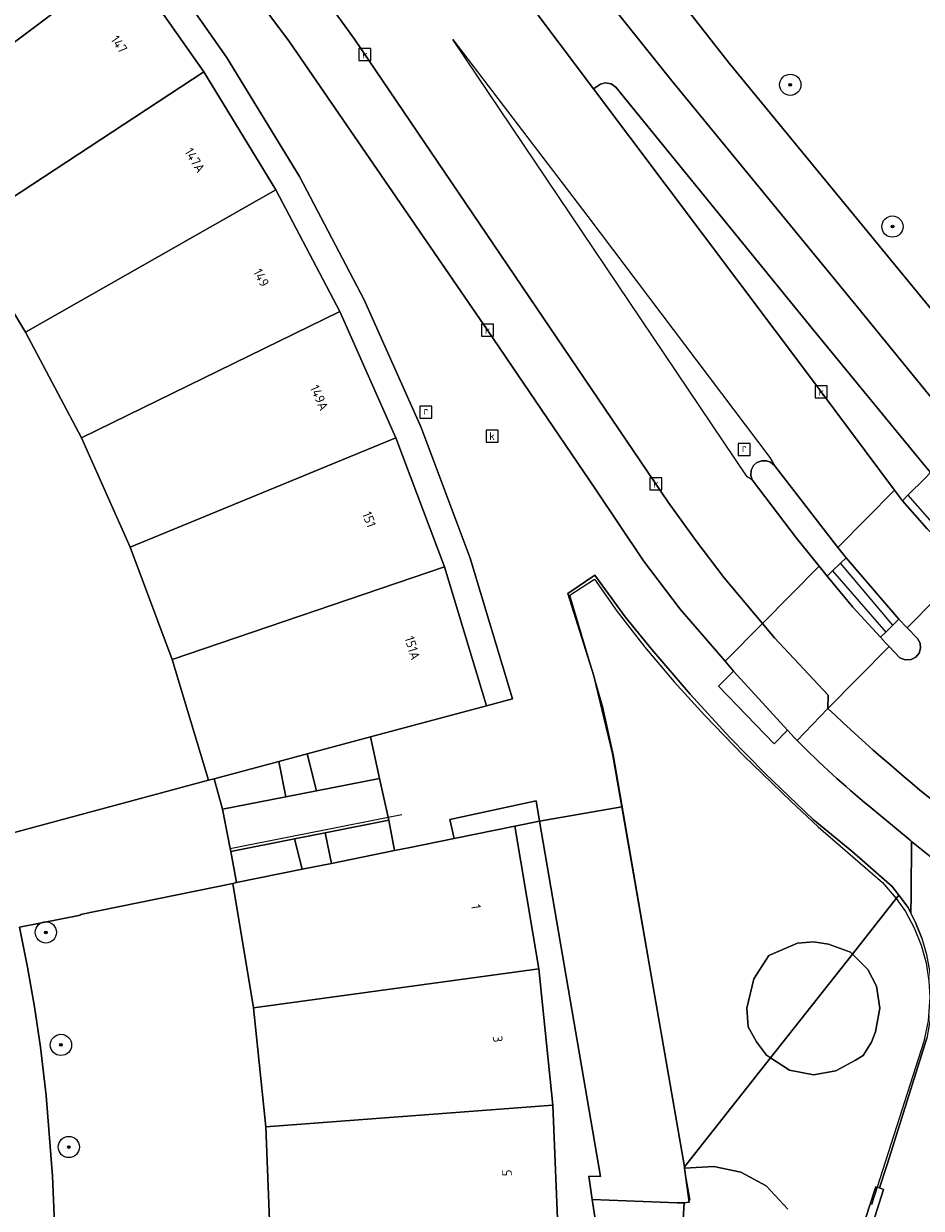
# Model space of a CAD drawing. Header units: millimetres. Extents: x 37131378 to 37737458, y 18584386 to 19114224.
# Tile 26 of 86: x 37424400 to 37458169, y 18918588 to 18963140. Entities that reach past the tile are written whole.
import ezdxf
from ezdxf.enums import TextEntityAlignment as Align

# ---------------------------------------------------------------- set-up
doc = ezdxf.new("R2010")
doc.units = ezdxf.units.MM
doc.header["$LTSCALE"] = 50
for name, color, linetype, lineweight in [('B2-WE-GR-BEPLANTING_CULTUUR_VASTE PLANTENVAK-GV', 252, 'Continuous', 18), ('B2-WE-GR-BOOM-S', 252, 'Continuous', 25), ('B2-WE-IE-TERREINAFSCHEIDING_KUNSTMATIG_HEKWERK-G', 252, 'IE-TERREINAFSCHEIDING-KUNSTMATIG', 18), ('B2-WE-IE-TERREINAFSCHEIDING_KUNSTMATIG_MUUR-G', 252, 'IE-TERREINAFSCHEIDING-KUNSTMATIG-DICHT', 18), ('B2-WE-OG-BEBOUWING-GV', 252, 'Continuous', 13), ('B2-WE-OG-BEBOUWING-T18', 252, 'Continuous', 18), ('B2-WE-OG-BEBOUWING_TRAP-GV', 252, 'Continuous', 18), ('B2-WE-OG-TERREIN_CULTUURSCHEIDING-GV', 252, 'Continuous', 18), ('B2-WE-OG-TERREIN_ERF-GV', 252, 'Continuous', 18), ('B2-WE-RI-GWA_KOLK-S', 252, 'Continuous', 25), ('B2-WE-RI-GWA_RIOOLPUT-S', 252, 'Continuous', 25), ('B2-WE-VH-VERHARDING_ASFALT-GV', 252, 'Continuous', 18), ('B2-WE-VH-VERHARDING_OPEN-GV', 252, 'Continuous', 18), ('B2-WE-VH-VERHARDING_TEGEL-GV', 252, 'Continuous', 18), ('B2-WE-VW-MARKERING-G', 252, 'Continuous', 18)]:
    doc.layers.add(name, color=color, linetype=linetype, lineweight=lineweight)
doc.styles.add('NLCS-ISO', font='txt')
doc.styles.add('NLCS-ISO-M200-T18', font='txt', dxfattribs={"height": 0.36})
doc.linetypes.add('IE-TERREINAFSCHEIDING-KUNSTMATIG', pattern='A,4,[82,NLCS.shx,S=0.75,R=90,X=0,Y=0],4,-2', length=10)
doc.linetypes.add('IE-TERREINAFSCHEIDING-KUNSTMATIG-DICHT', pattern='A,8,-1,[82,NLCS.shx,S=0.75,R=90,X=0,Y=0],-1', length=10)

# ---------------------------------------------------------------- blocks, each defined once
blk = doc.blocks.new('SRI-PUT_INSPECTIEPUT_RIOOLPUT-SO')
at = {"color": 0, "linetype": 'ByBlock', "lineweight": 18}
blk.add_lwpolyline([(-1.12, -1.12), (1.12, -1.12), (1.12, 1.12), (-1.12, 1.12)], close=True, dxfattribs=at)
at = {"color": 0, "linetype": 'ByBlock', "lineweight": 18, "style": 'NLCS-ISO'}
blk.add_text('r', height=1.5, dxfattribs=at).set_placement((0, 0.28), align=Align.MIDDLE_CENTER)
blk = doc.blocks.new('SRI-KOLK-SO')
at = {"color": 0, "linetype": 'ByBlock', "lineweight": 18}
blk.add_lwpolyline([(-1.125, -1.125), (1.125, -1.125), (1.125, 1.125), (-1.125, 1.125)], close=True, dxfattribs=at)
at = {"color": 0, "linetype": 'ByBlock', "lineweight": 18, "style": 'NLCS-ISO'}
blk.add_text('k', height=1.5, dxfattribs=at).set_placement((0, 0), align=Align.MIDDLE_CENTER)
blk = doc.blocks.new('SGR-BOOM_01-SO')
at = {"linetype": 'ByBlock', "lineweight": 18}
h = blk.add_hatch(color=0, dxfattribs=at)
h.dxf.hatch_style = 1
edge = h.paths.add_edge_path()
edge.add_arc((0, 0), 0.25, 0, 360)
at = {"color": 0, "linetype": 'ByBlock', "lineweight": 18}
for radius in [2, 0.25]:
    blk.add_circle((0, 0), radius, dxfattribs=at)

msp = doc.modelspace()

# ---------------------------------------------------------------- linework, layer by layer
at = {"layer": 'B2-WE-GR-BEPLANTING_CULTUUR_VASTE PLANTENVAK-GV'}
for points in [[(37455574.6937, 18928149.3389), (37455501.6937, 18928222.3389), (37454673.6937, 18928523.3389), (37454108.6937, 18928609.3389), (37453506.6937, 18928561.3389), (37452433.6937, 18928090.3389), (37451868.6937, 18927224.3389), (37451608.6937, 18926109.3389), (37451659.6937, 18925410.3389), (37451962.6937, 18924853.3389), (37452340.6937, 18924342.3389), (37452491.6937, 18924244.3389)], [(37456442.6937, 18925229.3389), (37456608.6937, 18926109.3389), (37456480.6937, 18926942.3389), (37456160.6937, 18927563.3389), (37455574.6937, 18928149.3389), (37452491.6937, 18924244.3389), (37453204.6937, 18923780.3389), (37454108.6937, 18923609.3389), (37454955.6937, 18923761.3389), (37455689.6937, 18924156.3389), (37455981.6937, 18924334.3389), (37456298.6937, 18924831.3389)]]:
    msp.add_lwpolyline(points, close=True, dxfattribs=at)
at = {"layer": 'B2-WE-IE-TERREINAFSCHEIDING_KUNSTMATIG_HEKWERK-G'}
for points in [[(37445842.6937, 18938615.3389), (37444950.6937, 18941648.3389), (37445873.6937, 18942254.3389), (37446727.6937, 18941039.3389), (37447765.6937, 18939690.3389), (37448864.6937, 18938391.3389), (37450028.6937, 18937125.3389), (37451495.6937, 18935610.3389), (37453259.6937, 18933895.3389), (37454290.6937, 18932940.3389), (37456709.6937, 18930840.3389), (37457223.6937, 18930239.3389)], [(37449255.6937, 18920143.3389), (37446587.6937, 18935643.3389), (37446200.6937, 18937400.3389), (37445842.6937, 18938615.3389)], [(37432163.6937, 18932121.3389), (37434564.6937, 18932598.3389), (37435717.6937, 18932826.3389), (37438109.6937, 18933301.3389)], [(37438109.6937, 18933301.3389), (37438621.6937, 18933403.3389)], [(37457223.6937, 18930239.3389), (37457567.6937, 18929745.3389), (37457899.6937, 18929132.3389), (37458159.6937, 18928485.3389), (37458346.6937, 18927814.3389), (37458456.6937, 18927126.3389), (37458489.6937, 18926529.3389), (37458429.6937, 18925635.3389), (37458269.6937, 18924855.3389), (37456504.6937, 18919380.3389)], [(37449471.6937, 18918888.3389), (37449262.6937, 18920101.3389)], [(37456504.6937, 18919380.3389), (37456292.6937, 18918722.3389)]]:
    msp.add_lwpolyline(points, dxfattribs=at)
at = {"layer": 'B2-WE-IE-TERREINAFSCHEIDING_KUNSTMATIG_MUUR-G'}
for points in [[(37431352.6937, 18934687.3389), (37425719.6937, 18933175.3389)], [(37432262.6937, 18930799.3389), (37426533.6937, 18929641.3389), (37426539.6937, 18929610.3389)]]:
    msp.add_lwpolyline(points, dxfattribs=at)
at = {"layer": 'B2-WE-OG-BEBOUWING-GV'}
for points in [[(37428202.6937, 18965570.3389), (37424965.6937, 18969624.3389), (37416729.6937, 18962592.3389), (37419549.6937, 18959085.3389)], [(37431174.6937, 18961327.3389), (37428202.6937, 18965570.3389), (37419549.6937, 18959085.3389), (37422135.6937, 18955394.3389)], [(37433882.6937, 18956891.3389), (37431174.6937, 18961327.3389), (37422135.6937, 18955394.3389), (37424472.6937, 18951536.3389)], [(37436287.6937, 18952310.3389), (37433882.6937, 18956891.3389), (37424472.6937, 18951536.3389), (37426573.6937, 18947561.3389)], [(37436287.6937, 18952310.3389), (37426573.6937, 18947561.3389), (37428404.6937, 18943455.3389), (37438405.6937, 18947570.3389)], [(37438405.6937, 18947570.3389), (37428404.6937, 18943455.3389), (37429986.6937, 18939228.3389), (37440226.6937, 18942713.3389)], [(37441805.6937, 18937488.3389), (37440226.6937, 18942713.3389), (37429986.6937, 18939228.3389), (37431352.6937, 18934687.3389), (37431559.6937, 18934739.3389), (37433993.6937, 18935392.3389), (37435061.6937, 18935679.3389), (37437447.6937, 18936319.3389)], [(37442875.6937, 18932958.3389), (37440588.6937, 18932494.3389), (37438875.6937, 18932147.3389), (37438350.6937, 18932041.3389), (37435976.6937, 18931561.3389), (37434878.6937, 18931338.3389), (37432409.6937, 18930838.3389), (37432262.6937, 18930799.3389), (37433040.6937, 18926131.3389), (37443777.6937, 18927593.3389)], [(37443777.6937, 18927593.3389), (37433040.6937, 18926131.3389), (37433505.6937, 18921652.3389), (37444308.6937, 18922461.3389)], [(37444308.6937, 18922461.3389), (37433505.6937, 18921652.3389), (37433690.6937, 18917166.3389), (37444517.6937, 18917272.3389)]]:
    msp.add_lwpolyline(points, close=True, dxfattribs=at)
at = {"layer": 'B2-WE-OG-BEBOUWING_TRAP-GV'}
msp.add_lwpolyline([(37428202.6937, 18965570.3389), (37431174.6937, 18961327.3389), (37433882.6937, 18956891.3389), (37436287.6937, 18952310.3389), (37438405.6937, 18947570.3389), (37440226.6937, 18942713.3389), (37441805.6937, 18937488.3389), (37442790.6937, 18937752.3389), (37441192.6937, 18943042.3389), (37439349.6937, 18947958.3389), (37437203.6937, 18952758.3389), (37434769.6937, 18957396.3389), (37432033.6937, 18961878.3389), (37429019.6937, 18966182.3389)], dxfattribs=at)
msp.add_lwpolyline([(37440588.6937, 18932494.3389), (37442875.6937, 18932958.3389), (37443804.6937, 18933146.3389), (37443674.6937, 18933913.3389), (37440428.6937, 18933205.3389)], close=True, dxfattribs=at)
at = {"layer": 'B2-WE-OG-TERREIN_CULTUURSCHEIDING-GV'}
for points in [[(37441283.6937, 18974624.3389), (37441573.6937, 18974256.3389), (37442030.6937, 18973676.3389), (37441552.6937, 18973398.3389), (37444982.6937, 18969089.3389), (37446402.6937, 18967335.3389), (37449081.6937, 18964026.3389), (37450944.6937, 18961654.3389), (37458611.6937, 18952321.3389), (37460772.6937, 18962645.3389), (37462419.6937, 18970728.3389), (37457210.6937, 18975238.3389), (37452868.6937, 18963701.3389), (37442845.6937, 18976657.3389), (37442729.6937, 18976506.3389), (37442664.6937, 18976422.3389)], [(37452491.6937, 18924244.3389), (37452340.6937, 18924342.3389), (37451962.6937, 18924853.3389), (37451659.6937, 18925410.3389), (37451608.6937, 18926109.3389), (37451868.6937, 18927224.3389), (37452433.6937, 18928090.3389), (37453506.6937, 18928561.3389), (37454108.6937, 18928609.3389), (37454673.6937, 18928523.3389), (37455501.6937, 18928222.3389), (37455574.6937, 18928149.3389), (37457223.6937, 18930239.3389), (37457320.6937, 18930362.3389), (37457068.6937, 18930695.3389), (37455555.6937, 18932023.3389), (37454097.6937, 18933206.3389), (37452296.6937, 18934935.3389), (37450966.6937, 18936289.3389), (37449466.6937, 18937919.3389), (37448025.6937, 18939601.3389), (37447032.6937, 18940833.3389), (37445889.6937, 18942405.3389), (37444872.6937, 18941706.3389), (37445842.6937, 18938615.3389), (37446546.6937, 18935695.3389), (37446896.6937, 18933683.3389), (37449255.6937, 18920143.3389)]]:
    msp.add_lwpolyline(points, close=True, dxfattribs=at)
for points in [[(37458183.6937, 18928745.3389), (37457954.6937, 18929333.3389), (37457776.6937, 18929690.3389), (37457672.6937, 18929898.3389), (37457320.6937, 18930362.3389), (37457223.6937, 18930239.3389), (37455574.6937, 18928149.3389), (37456160.6937, 18927563.3389), (37456480.6937, 18926942.3389), (37456608.6937, 18926109.3389), (37456442.6937, 18925229.3389), (37456298.6937, 18924831.3389), (37455981.6937, 18924334.3389), (37455689.6937, 18924156.3389), (37454955.6937, 18923761.3389), (37454108.6937, 18923609.3389), (37453204.6937, 18923780.3389), (37452491.6937, 18924244.3389), (37449255.6937, 18920143.3389), (37449262.6937, 18920101.3389), (37450357.6937, 18920163.3389), (37451383.6937, 18919943.3389), (37452335.6937, 18919430.3389), (37453141.6937, 18918551.3389)], [(37455188.6937, 18915410.3389), (37456198.6937, 18918591.3389), (37456452.6937, 18919392.3389), (37456504.6937, 18919380.3389), (37456600.6937, 18919359.3389), (37456885.6937, 18920232.3389), (37458376.6937, 18924988.3389)], [(37453141.6937, 18918551.3389), (37452335.6937, 18919430.3389), (37451383.6937, 18919943.3389), (37450357.6937, 18920163.3389), (37449262.6937, 18920101.3389), (37449440.6937, 18918815.3389), (37449249.6937, 18918788.3389), (37449061.6937, 18915689.3389)]]:
    msp.add_lwpolyline(points, dxfattribs=at)
at = {"layer": 'B2-WE-OG-TERREIN_ERF-GV'}
for points in [[(37423394.6937, 18932550.3389), (37425719.6937, 18933175.3389), (37431352.6937, 18934687.3389), (37429986.6937, 18939228.3389), (37428404.6937, 18943455.3389), (37426573.6937, 18947561.3389), (37424472.6937, 18951536.3389), (37422135.6937, 18955394.3389)], [(37433690.6937, 18917166.3389), (37433505.6937, 18921652.3389), (37433040.6937, 18926131.3389), (37432262.6937, 18930799.3389), (37426533.6937, 18929641.3389), (37426539.6937, 18929610.3389), (37424245.6937, 18929155.3389), (37424548.6937, 18927661.3389), (37424811.6937, 18926159.3389), (37425035.6937, 18924651.3389), (37425251.6937, 18922834.3389), (37425483.6937, 18919794.3389), (37425558.6937, 18918010.3389)]]:
    msp.add_lwpolyline(points, dxfattribs=at)
at = {"layer": 'B2-WE-VH-VERHARDING_ASFALT-GV'}
for points in [[(37467256.6937, 18940504.3389), (37465844.6937, 18941725.3389), (37464606.6937, 18942740.3389), (37462821.6937, 18944345.3389), (37462148.6937, 18945003.3389), (37461800.6937, 18945344.3389), (37460770.6937, 18946396.3389), (37459758.6937, 18947584.3389), (37459476.6937, 18947931.3389), (37455769.6937, 18952481.3389), (37448781.6937, 18960991.3389), (37420082.6937, 18996851.3389), (37418483.6937, 18998747.3389), (37416020.6937, 19001454.3389), (37414873.6937, 19002581.3389), (37413781.6937, 19003502.3389), (37412625.6937, 19004342.3389), (37411566.6937, 19005008.3389), (37410468.6937, 19005606.3389), (37409335.6937, 19006135.3389), (37406325.6937, 19007355.3389), (37405805.6937, 19005445.3389)], [(37445837.6937, 18960690.3389), (37437167.6937, 18972226.3389)], [(37437167.6937, 18972226.3389), (37445837.6937, 18960690.3389), (37446093.6937, 18960866.3389), (37446279.6937, 18960916.3389), (37446495.6937, 18960878.3389), (37446672.6937, 18960748.3389), (37454127.6937, 18951606.3389), (37458196.6937, 18946639.3389), (37458508.6937, 18946259.3389), (37460536.6937, 18944055.3389), (37460883.6937, 18943717.3389), (37461896.6937, 18942729.3389), (37463808.6937, 18941041.3389), (37466048.6937, 18939282.3389), (37467660.6937, 18938146.3389), (37467960.6937, 18937961.3389), (37468261.6937, 18937778.3389)], [(37430621.6937, 18967520.3389), (37434399.6937, 18962451.3389), (37441850.6937, 18951618.3389), (37445910.6937, 18945631.3389), (37447720.6937, 18942940.3389), (37449094.6937, 18941119.3389), (37450788.6937, 18939160.3389), (37451107.6937, 18938791.3389), (37453134.6937, 18936567.3389), (37453274.6937, 18936414.3389), (37453386.6937, 18936298.3389), (37453499.6937, 18936182.3389)], [(37434441.6937, 18965887.3389), (37436840.6937, 18962560.3389), (37448650.6937, 18945146.3389), (37449680.6937, 18943707.3389), (37450756.6937, 18942303.3389), (37452198.6937, 18940583.3389), (37452650.6937, 18940043.3389), (37454664.6937, 18937888.3389), (37454657.6937, 18937383.3389)], [(37454657.6937, 18937383.3389), (37454664.6937, 18937888.3389), (37452650.6937, 18940043.3389), (37452198.6937, 18940583.3389), (37450756.6937, 18942303.3389), (37449680.6937, 18943707.3389), (37448650.6937, 18945146.3389), (37436840.6937, 18962560.3389), (37434441.6937, 18965887.3389)], [(37468261.6937, 18937778.3389), (37467960.6937, 18937961.3389), (37467660.6937, 18938146.3389), (37467836.6937, 18937928.3389), (37467867.6937, 18937650.3389), (37467765.6937, 18937424.3389), (37467447.6937, 18937023.3389), (37467306.6937, 18936902.3389), (37467034.6937, 18936836.3389), (37466769.6937, 18936926.3389), (37465083.6937, 18938119.3389), (37463624.6937, 18939241.3389), (37462652.6937, 18940043.3389), (37460901.6937, 18941593.3389), (37459814.6937, 18942629.3389), (37459479.6937, 18943004.3389), (37458389.6937, 18944148.3389), (37457456.6937, 18945196.3389), (37457160.6937, 18945593.3389), (37454400.6937, 18949292.3389), (37454033.6937, 18949783.3389), (37445837.6937, 18960690.3389)], [(37456211.6937, 18933707.3389), (37457751.6937, 18932428.3389), (37457803.6937, 18932385.3389), (37458548.6937, 18931777.3389), (37459295.6937, 18931172.3389)]]:
    msp.add_lwpolyline(points, dxfattribs=at)
for points in [[(37446672.6937, 18960748.3389), (37446495.6937, 18960878.3389), (37446279.6937, 18960916.3389), (37446093.6937, 18960866.3389), (37445837.6937, 18960690.3389), (37454033.6937, 18949783.3389), (37454400.6937, 18949292.3389), (37457160.6937, 18945593.3389), (37457456.6937, 18945196.3389), (37457666.6937, 18945405.3389), (37458313.6937, 18946047.3389), (37458508.6937, 18946259.3389), (37458196.6937, 18946639.3389), (37454127.6937, 18951606.3389)], [(37454624.6937, 18942366.3389), (37454826.6937, 18942560.3389), (37455125.6937, 18942846.3389), (37455335.6937, 18943048.3389), (37455030.6937, 18943442.3389), (37452648.6937, 18946520.3389), (37452500.6937, 18946646.3389), (37452341.6937, 18946703.3389), (37452171.6937, 18946705.3389), (37451986.6937, 18946635.3389), (37451859.6937, 18946523.3389), (37451768.6937, 18946347.3389), (37451752.6937, 18946151.3389), (37451799.6937, 18945988.3389), (37453468.6937, 18943789.3389), (37454326.6937, 18942732.3389)], [(37454624.6937, 18942366.3389), (37454326.6937, 18942732.3389), (37453468.6937, 18943789.3389), (37451799.6937, 18945988.3389), (37451752.6937, 18946151.3389), (37451768.6937, 18946347.3389), (37451859.6937, 18946523.3389), (37451986.6937, 18946635.3389), (37452171.6937, 18946705.3389), (37452341.6937, 18946703.3389), (37452500.6937, 18946646.3389), (37452648.6937, 18946520.3389), (37455030.6937, 18943442.3389), (37455335.6937, 18943048.3389), (37457323.6937, 18940742.3389), (37457639.6937, 18940416.3389), (37458024.6937, 18940018.3389), (37458119.6937, 18939846.3389), (37458140.6937, 18939652.3389), (37458084.6937, 18939465.3389), (37457960.6937, 18939313.3389), (37457787.6937, 18939222.3389), (37457564.6937, 18939209.3389), (37457358.6937, 18939295.3389), (37456954.6937, 18939720.3389), (37456826.6937, 18939854.3389), (37456627.6937, 18940063.3389), (37455594.6937, 18941197.3389)], [(37457323.6937, 18940742.3389), (37457101.6937, 18940525.3389), (37456828.6937, 18940259.3389), (37456627.6937, 18940063.3389), (37456826.6937, 18939854.3389), (37456954.6937, 18939720.3389), (37457358.6937, 18939295.3389), (37457564.6937, 18939209.3389), (37457787.6937, 18939222.3389), (37457960.6937, 18939313.3389), (37458084.6937, 18939465.3389), (37458140.6937, 18939652.3389), (37458119.6937, 18939846.3389), (37458024.6937, 18940018.3389), (37457639.6937, 18940416.3389)]]:
    msp.add_lwpolyline(points, close=True, dxfattribs=at)
for points in [[(37454657.6937, 18937383.3389, 0.0239436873), (37459320.6937, 18933352.3389)], [(37459320.6937, 18933352.3389, -0.0239436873), (37454657.6937, 18937383.3389)], [(37453499.6937, 18936182.3389, 0.026968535), (37456211.6937, 18933707.3389)]]:
    msp.add_lwpolyline(points, format="xyb", dxfattribs=at)
at = {"layer": 'B2-WE-VH-VERHARDING_OPEN-GV'}
for points in [[(37445910.6937, 18945631.3389), (37441850.6937, 18951618.3389), (37434399.6937, 18962451.3389), (37430621.6937, 18967520.3389)], [(37428202.6937, 18965570.3389), (37431174.6937, 18961327.3389), (37433882.6937, 18956891.3389), (37436287.6937, 18952310.3389), (37438405.6937, 18947570.3389), (37440226.6937, 18942713.3389), (37441805.6937, 18937488.3389), (37442790.6937, 18937752.3389), (37441192.6937, 18943042.3389), (37439349.6937, 18947958.3389), (37437203.6937, 18952758.3389), (37434769.6937, 18957396.3389), (37432033.6937, 18961878.3389), (37429019.6937, 18966182.3389)], [(37429019.6937, 18966182.3389), (37432033.6937, 18961878.3389), (37434769.6937, 18957396.3389), (37437203.6937, 18952758.3389), (37439349.6937, 18947958.3389), (37441192.6937, 18943042.3389), (37442790.6937, 18937752.3389), (37441805.6937, 18937488.3389), (37437447.6937, 18936319.3389), (37437790.6937, 18934756.3389), (37438109.6937, 18933301.3389), (37438131.6937, 18933186.3389), (37438350.6937, 18932041.3389), (37438875.6937, 18932147.3389), (37440588.6937, 18932494.3389), (37440428.6937, 18933205.3389), (37443674.6937, 18933913.3389), (37443804.6937, 18933146.3389), (37446896.6937, 18933683.3389), (37446546.6937, 18935695.3389), (37445842.6937, 18938615.3389), (37444872.6937, 18941706.3389), (37445889.6937, 18942405.3389), (37447032.6937, 18940833.3389), (37448025.6937, 18939601.3389), (37449466.6937, 18937919.3389), (37450966.6937, 18936289.3389), (37452296.6937, 18934935.3389), (37454097.6937, 18933206.3389), (37455555.6937, 18932023.3389), (37457068.6937, 18930695.3389), (37457320.6937, 18930362.3389), (37457672.6937, 18929898.3389), (37457776.6937, 18929690.3389), (37457787.6937, 18930396.3389), (37457803.6937, 18932385.3389), (37457751.6937, 18932428.3389), (37456211.6937, 18933707.3389)], [(37453499.6937, 18936182.3389), (37453386.6937, 18936298.3389), (37453274.6937, 18936414.3389), (37453134.6937, 18936567.3389), (37451107.6937, 18938791.3389), (37450788.6937, 18939160.3389), (37449094.6937, 18941119.3389), (37447720.6937, 18942940.3389), (37445910.6937, 18945631.3389)], [(37424161.6937, 18903251.3389), (37424512.6937, 18904960.3389), (37424806.6937, 18906679.3389), (37425250.6937, 18910210.3389), (37425496.6937, 18913204.3389), (37425583.6937, 18916207.3389), (37425558.6937, 18918010.3389), (37425483.6937, 18919794.3389), (37425251.6937, 18922834.3389), (37425035.6937, 18924651.3389), (37424811.6937, 18926159.3389), (37424548.6937, 18927661.3389), (37424245.6937, 18929155.3389), (37426539.6937, 18929610.3389), (37426533.6937, 18929641.3389), (37432262.6937, 18930799.3389), (37432409.6937, 18930838.3389), (37432186.6937, 18932001.3389), (37432163.6937, 18932121.3389), (37431880.6937, 18933596.3389), (37431559.6937, 18934739.3389), (37431352.6937, 18934687.3389), (37425719.6937, 18933175.3389), (37423394.6937, 18932550.3389)], [(37459295.6937, 18931172.3389), (37458548.6937, 18931777.3389), (37457803.6937, 18932385.3389), (37457787.6937, 18930396.3389), (37457776.6937, 18929690.3389), (37457954.6937, 18929333.3389), (37458183.6937, 18928745.3389), (37458358.6937, 18928138.3389), (37458477.6937, 18927518.3389), (37458539.6937, 18926890.3389), (37458547.6937, 18926364.3389), (37458490.6937, 18925630.3389), (37458376.6937, 18924988.3389), (37456885.6937, 18920232.3389), (37456600.6937, 18919359.3389), (37456744.6937, 18919291.3389), (37454093.6937, 18910910.3389), (37452083.6937, 18904558.3389), (37451046.6937, 18901279.3389), (37445763.6937, 18884751.3389), (37440772.6937, 18869298.3389), (37440234.6937, 18867632.3389), (37439499.6937, 18865356.3389), (37439438.6937, 18865389.3389)]]:
    msp.add_lwpolyline(points, dxfattribs=at)
for points in [[(37458508.6937, 18946259.3389), (37458313.6937, 18946047.3389), (37457666.6937, 18945405.3389), (37457456.6937, 18945196.3389), (37458389.6937, 18944148.3389), (37459479.6937, 18943004.3389), (37459692.6937, 18943215.3389), (37460323.6937, 18943843.3389), (37460536.6937, 18944055.3389)], [(37455335.6937, 18943048.3389), (37455125.6937, 18942846.3389), (37454826.6937, 18942560.3389), (37454624.6937, 18942366.3389), (37455594.6937, 18941197.3389), (37456627.6937, 18940063.3389), (37456828.6937, 18940259.3389), (37457101.6937, 18940525.3389), (37457323.6937, 18940742.3389)], [(37437447.6937, 18936319.3389), (37435061.6937, 18935679.3389), (37435417.6937, 18934290.3389), (37437790.6937, 18934756.3389)], [(37435061.6937, 18935679.3389), (37433993.6937, 18935392.3389), (37434265.6937, 18934064.3389), (37435417.6937, 18934290.3389)], [(37433993.6937, 18935392.3389), (37431559.6937, 18934739.3389), (37431880.6937, 18933596.3389), (37434265.6937, 18934064.3389)], [(37437790.6937, 18934756.3389), (37435417.6937, 18934290.3389), (37434265.6937, 18934064.3389), (37431880.6937, 18933596.3389), (37432163.6937, 18932121.3389), (37432186.6937, 18932001.3389), (37434593.6937, 18932481.3389), (37435741.6937, 18932710.3389), (37438131.6937, 18933186.3389), (37438109.6937, 18933301.3389)], [(37443804.6937, 18933146.3389), (37443674.6937, 18933913.3389), (37440428.6937, 18933205.3389), (37440588.6937, 18932494.3389), (37442875.6937, 18932958.3389)], [(37446896.6937, 18933683.3389), (37443804.6937, 18933146.3389), (37446096.6937, 18919785.3389), (37445658.6937, 18919791.3389), (37445790.6937, 18918920.3389), (37448980.6937, 18918798.3389), (37449249.6937, 18918788.3389), (37449440.6937, 18918815.3389), (37449262.6937, 18920101.3389), (37449255.6937, 18920143.3389)], [(37438131.6937, 18933186.3389), (37435741.6937, 18932710.3389), (37435976.6937, 18931561.3389), (37438350.6937, 18932041.3389)], [(37443804.6937, 18933146.3389), (37442875.6937, 18932958.3389), (37443777.6937, 18927593.3389), (37444308.6937, 18922461.3389), (37444517.6937, 18917272.3389), (37444460.6937, 18915083.3389), (37446389.6937, 18914956.3389), (37446259.6937, 18915818.3389), (37445790.6937, 18918920.3389), (37445658.6937, 18919791.3389), (37446096.6937, 18919785.3389)], [(37434593.6937, 18932481.3389), (37432186.6937, 18932001.3389), (37432409.6937, 18930838.3389), (37434878.6937, 18931338.3389)], [(37435741.6937, 18932710.3389), (37434593.6937, 18932481.3389), (37434878.6937, 18931338.3389), (37435976.6937, 18931561.3389)], [(37452083.6937, 18904558.3389), (37454093.6937, 18910910.3389), (37456744.6937, 18919291.3389), (37456600.6937, 18919359.3389), (37456504.6937, 18919380.3389), (37456452.6937, 18919392.3389), (37456198.6937, 18918591.3389), (37455188.6937, 18915410.3389), (37453254.6937, 18909319.3389), (37451693.6937, 18904404.3389), (37450716.6937, 18901327.3389), (37448836.6937, 18895474.3389), (37440296.6937, 18868890.3389), (37439842.6937, 18867478.3389), (37439211.6937, 18865511.3389), (37439438.6937, 18865389.3389), (37439499.6937, 18865356.3389), (37440234.6937, 18867632.3389), (37440772.6937, 18869298.3389), (37445763.6937, 18884751.3389), (37451046.6937, 18901279.3389)], [(37449249.6937, 18918788.3389), (37448980.6937, 18918798.3389), (37445790.6937, 18918920.3389), (37446259.6937, 18915818.3389), (37448816.6937, 18915700.3389), (37449061.6937, 18915689.3389)]]:
    msp.add_lwpolyline(points, close=True, dxfattribs=at)
msp.add_lwpolyline([(37456211.6937, 18933707.3389, -0.026968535), (37453499.6937, 18936182.3389)], format="xyb", dxfattribs=at)
at = {"layer": 'B2-WE-VH-VERHARDING_TEGEL-GV'}
for points in [[(37420082.6937, 18996851.3389), (37448781.6937, 18960991.3389), (37455769.6937, 18952481.3389), (37459476.6937, 18947931.3389), (37459758.6937, 18947584.3389), (37460339.6937, 18948139.3389), (37460562.6937, 18948341.3389), (37461463.6937, 18947279.3389), (37462574.6937, 18946121.3389), (37462359.6937, 18945913.3389), (37461800.6937, 18945344.3389), (37462148.6937, 18945003.3389), (37462821.6937, 18944345.3389), (37464606.6937, 18942740.3389), (37465844.6937, 18941725.3389), (37467256.6937, 18940504.3389)], [(37471944.6937, 18942480.3389), (37471816.6937, 18942563.3389), (37470927.6937, 18942833.3389), (37469945.6937, 18943132.3389), (37468115.6937, 18942508.3389), (37467113.6937, 18943309.3389), (37468520.6937, 18944936.3389), (37466837.6937, 18946355.3389), (37465443.6937, 18944726.3389), (37464606.6937, 18945581.3389), (37463492.6937, 18946648.3389), (37461827.6937, 18948430.3389), (37460240.6937, 18950344.3389), (37460221.6937, 18950251.3389), (37458593.6937, 18952233.3389), (37458611.6937, 18952321.3389), (37450944.6937, 18961654.3389), (37449081.6937, 18964026.3389)]]:
    msp.add_lwpolyline(points, dxfattribs=at)
at = {"layer": 'B2-WE-VW-MARKERING-G'}
for points in [[(37451799.6937, 18945988.3389), (37451615.6937, 18946098.3389), (37440546.6937, 18962545.3389), (37445623.6937, 18955886.3389), (37452466.6937, 18946825.3389), (37452648.6937, 18946520.3389)], [(37455030.6937, 18943442.3389), (37457160.6937, 18945593.3389)], [(37457666.6937, 18945405.3389), (37458667.6937, 18944270.3389), (37459692.6937, 18943215.3389)], [(37452198.6937, 18940583.3389), (37454326.6937, 18942732.3389)], [(37457101.6937, 18940525.3389), (37455125.6937, 18942846.3389)], [(37459814.6937, 18942629.3389), (37457639.6937, 18940416.3389)], [(37454826.6937, 18942560.3389), (37456828.6937, 18940259.3389)], [(37450788.6937, 18939160.3389), (37452198.6937, 18940583.3389)], [(37456954.6937, 18939720.3389), (37454657.6937, 18937383.3389)], [(37451107.6937, 18938791.3389), (37450544.6937, 18938220.3389), (37452630.6937, 18936050.3389), (37453134.6937, 18936567.3389)], [(37454657.6937, 18937383.3389), (37453499.6937, 18936182.3389)]]:
    msp.add_lwpolyline(points, dxfattribs=at)

# ---------------------------------------------------------------- block references
at = {"layer": 'B2-WE-GR-BOOM-S', "xscale": 200, "yscale": 200, "zscale": 200}
for p in [(37453238.6937, 18960841.3389), (37457083.6937, 18955510.3389), (37425232.6937, 18928964.3389), (37425801.6937, 18924734.3389), (37426097.6937, 18920893.3389)]:
    msp.add_blockref('SGR-BOOM_01-SO', p, dxfattribs=at)
at = {"layer": 'B2-WE-RI-GWA_KOLK-S', "xscale": 200, "yscale": 200, "zscale": 200}
for p in [(37437232.6937, 18961981.3389), (37441850.6937, 18951618.3389), (37454400.6937, 18949292.3389), (37442020.6937, 18947628.3389), (37448180.6937, 18945839.3389)]:
    msp.add_blockref('SRI-KOLK-SO', p, dxfattribs=at)
at = {"layer": 'B2-WE-RI-GWA_RIOOLPUT-S', "xscale": 200, "yscale": 200, "zscale": 200}
for p in [(37439528.6937, 18948526.3389), (37451503.6937, 18947126.3389)]:
    msp.add_blockref('SRI-PUT_INSPECTIEPUT_RIOOLPUT-SO', p, dxfattribs=at)

# ---------------------------------------------------------------- texts
at = {"layer": 'B2-WE-OG-BEBOUWING-T18', "style": 'NLCS-ISO-M200-T18'}
for s, rotation, p in [('147', 305.00000012, (37427987.6937, 18962365.3389)), ('147A', 301.3, (37430839.6937, 18958002.3389)), ('149', 297.70000016, (37433335.6937, 18953586.3389)), ('149A', 294.09999996, (37435522.6937, 18949072.3389)), ('151', 290.39999983, (37437396.6937, 18944494.3389)), ('151A', 286.69999998, (37439024.6937, 18939660.3389)), ('1', 278.30000001, (37441418.6937, 18929931.3389)), ('3', 277.10000011, (37442234.6937, 18924954.3389)), ('5', 89.79999985, (37442581.6937, 18919921.3389))]:
    msp.add_text(s, height=360, rotation=rotation, dxfattribs=at).set_placement(p, align=Align.MIDDLE)

doc.saveas('drawing.dxf')
